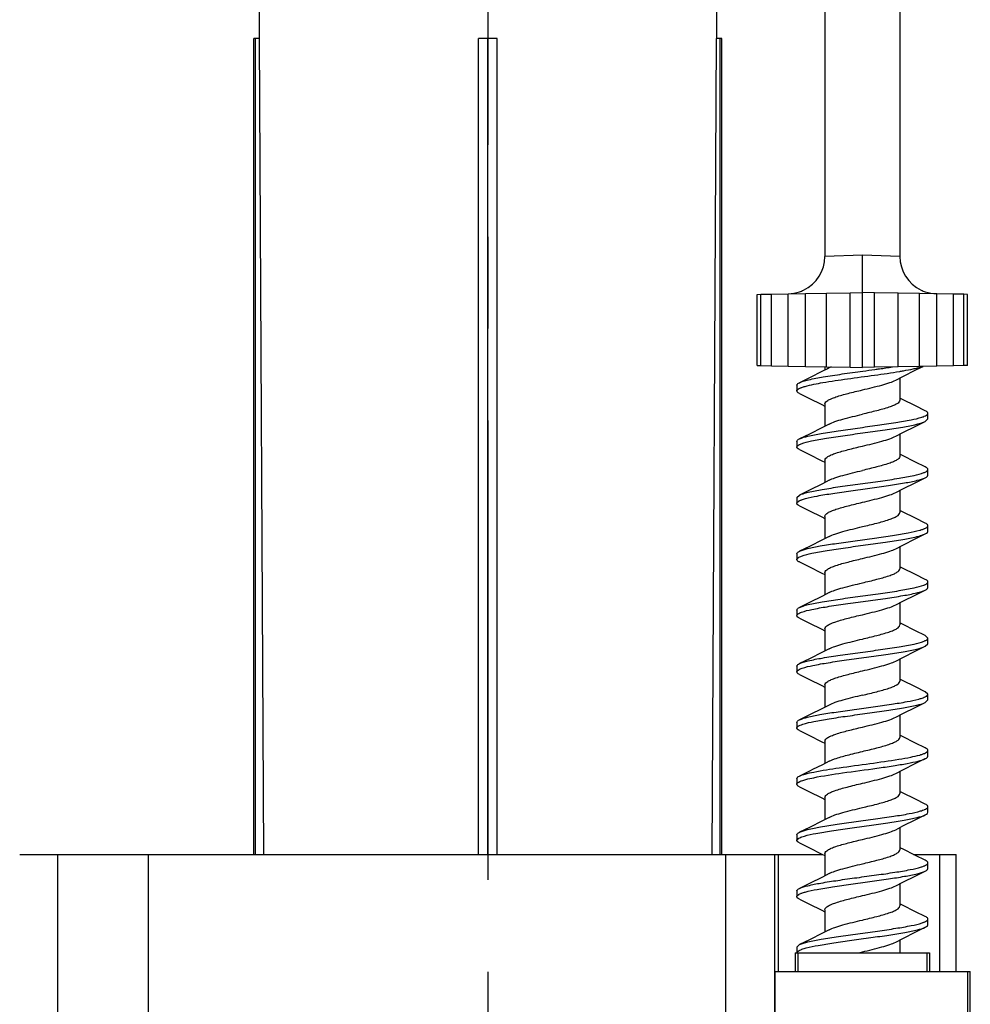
# Model space of a CAD drawing. Header units: millimetres. Extents: x 146 to 697, y 409 to 764.
# Tile 36 of 162: x 425 to 476, y 642 to 695. Entities that reach past the tile are written whole.
import ezdxf

# ---------------------------------------------------------------- set-up
doc = ezdxf.new("R2010")
doc.units = ezdxf.units.MM
doc.header["$LTSCALE"] = 65.395
doc.header["$PDMODE"] = 3
doc.header["$PDSIZE"] = 2.5
doc.linetypes.add('CENTER', pattern=[0.6, 0.375, -0.075, 0.075, -0.075])
doc.layers.get('0').update_dxf_attribs({"linetype": 'CONTINUOUS'})
doc.layers.get('Defpoints').update_dxf_attribs({"linetype": 'CONTINUOUS'})
for name, color, linetype in [('9_820_353_links_2_BL46', 7, 'CONTINUOUS'), ('SP223_010_00_links_2_BL20', 7, 'CONTINUOUS'), ('SP223_012_00_links_2_BL19', 7, 'CONTINUOUS'), ('SP223_013_00_links_2_BL16', 7, 'CONTINUOUS')]:
    doc.layers.add(name, color=color, linetype=linetype)
doc.layers.add('BEM', color=7, linetype='CONTINUOUS', lineweight=35)
doc.styles.get("Standard").update_dxf_attribs({"font": 'txt', "width": 0.8})
doc.styles.add('TECE Standard', font='arial.ttf', dxfattribs={"width": 0.9})
doc.dimstyles.get("Standard").update_dxf_attribs({"dimtxt": 3.5, "dimasz": 3.5, "dimexe": 1, "dimexo": 0, "dimtad": 1, "dimtxsty": 'Standard', "dimcen": 0.09, "dimadec": 0, "dimazin": 0, "dimtol": 1, "dimtp": 0.01, "dimtm": 0.01, "dimtfac": 1, "dimtofl": 0, "dimtmove": 0, "dimatfit": 3, "dimfxl": 0, "dimtolj": 1, "dimarcsym": 0})

# ---------------------------------------------------------------- blocks, each defined once
blk = doc.blocks.new('TC-9820353_SL')
at = {"layer": '9_820_353_links_2_BL46', "color": 7, "linetype": 'CENTER'}
blk.add_line((0, 32.077), (0, -192), dxfattribs=at)
at = {"layer": 'SP223_010_00_links_2_BL20', "color": 7, "linetype": 'Continuous'}
for p, q in [((-12.233, -21), (-12.207, -26)), ((12.233, -21), (12.207, -26)), ((-12.489, -69.564), (-12.489, -26)), ((-12.404, -26), (-12.489, -26)), ((-12.197, -26), (-12.404, -26)), ((-12.404, -69.564), (-12.404, -26)), ((-11.969, -69.564), (-12.197, -26)), ((-0.5, -69.564), (-0.5, -26)), ((0, -26), (-0.5, -26)), ((0.5, -26), (0, -26)), ((0, -69.564), (0, -26)), ((0.5, -69.564), (0.5, -26)), ((12.197, -26), (11.969, -69.564)), ((12.404, -26), (12.197, -26)), ((12.489, -26), (12.404, -26)), ((12.404, -69.564), (12.404, -26)), ((12.489, -69.564), (12.489, -26))]:
    blk.add_line(p, q, dxfattribs=at)
at = {"layer": 'SP223_012_00_links_2_BL19', "color": 7, "linetype": 'Continuous'}
for p, q in [((-25, -69.564), (-23.5, -69.564)), ((-23.5, -69.564), (-22.989, -69.564)), ((-22.989, -69.564), (-18.138, -69.564)), ((-18.138, -69.564), (12.694, -69.564)), ((12.694, -69.564), (15.311, -69.564)), ((15.311, -69.564), (15.503, -69.564)), ((15.503, -69.564), (17.879, -69.564)), ((22.721, -69.564), (24.12, -69.564)), ((24.12, -69.564), (25, -69.564)), ((25, -75.814), (25, -69.564)), ((16.41, -74.814), (16.55, -74.814)), ((16.41, -74.814), (16.41, -75.814)), ((16.55, -74.814), (23.45, -74.814)), ((23.45, -74.814), (23.59, -74.814)), ((23.59, -74.814), (23.59, -75.814)), ((15.339, -75.814), (25.629, -75.814)), ((15.339, -79.314), (15.339, -75.814)), ((25.629, -75.814), (25.763, -75.814)), ((25.763, -79.314), (25.763, -75.814))]:
    blk.add_line(p, q, dxfattribs=at)
at = {"layer": 'SP223_012_00_links_2_BL19', "color": 9, "linetype": 'Continuous'}
for p, q in [((-22.989, -69.564), (-22.989, -121.564)), ((-18.138, -69.564), (-18.138, -121.564)), ((12.694, -69.564), (12.694, -121.564)), ((15.311, -69.564), (15.311, -121.564)), ((15.503, -69.564), (15.503, -75.814)), ((24.12, -69.564), (24.12, -75.814)), ((16.55, -74.814), (16.55, -75.814)), ((23.45, -74.814), (23.45, -75.814)), ((25.629, -79.314), (25.629, -75.814))]:
    blk.add_line(p, q, dxfattribs=at)
at = {"layer": 'SP223_013_00_links_2_BL16', "color": 7, "linetype": 'Continuous'}
for p, q in [((22, -3.529), (22, -37.634)), ((18, -5.715), (18, -37.634)), ((20, -39.564), (20, -37.564)), ((14.39, -39.662), (14.581, -39.659)), ((14.39, -43.466), (14.39, -39.662)), ((14.581, -39.659), (15.142, -39.649)), ((14.581, -43.47), (14.581, -39.659)), ((15.142, -39.649), (16.033, -39.634)), ((15.142, -43.479), (15.142, -39.649)), ((16.033, -39.634), (16.956, -39.617)), ((16.033, -43.495), (16.033, -39.634)), ((16.956, -39.617), (18.087, -39.598)), ((16.956, -43.511), (16.956, -39.617)), ((18.087, -39.598), (19.347, -39.576)), ((18.087, -43.531), (18.087, -39.598)), ((19.347, -39.576), (20, -39.564)), ((19.347, -43.553), (19.347, -39.576)), ((20.653, -39.576), (20, -39.564)), ((20, -43.564), (20, -39.564)), ((21.913, -39.598), (20.653, -39.576)), ((20.653, -43.553), (20.653, -39.576)), ((23.044, -39.617), (21.913, -39.598)), ((21.913, -43.531), (21.913, -39.598)), ((23.967, -39.634), (23.044, -39.617)), ((23.044, -43.511), (23.044, -39.617)), ((24.858, -39.649), (23.967, -39.634)), ((23.967, -43.495), (23.967, -39.634)), ((25.419, -39.659), (24.858, -39.649)), ((24.858, -43.479), (24.858, -39.649)), ((25.61, -39.662), (25.419, -39.659)), ((25.419, -43.47), (25.419, -39.659)), ((25.61, -43.466), (25.61, -39.662)), ((14.39, -43.466), (14.581, -43.47)), ((14.581, -43.47), (15.142, -43.479)), ((15.142, -43.479), (16.033, -43.495)), ((16.033, -43.495), (16.956, -43.511)), ((16.956, -43.511), (18.087, -43.531)), ((18, -43.529), (18, -43.702)), ((18.087, -43.531), (19.347, -43.553)), ((18.22, -43.588), (18.138, -43.631)), ((18.332, -43.535), (18.22, -43.588)), ((19.347, -43.553), (20, -43.564)), ((20.653, -43.553), (20, -43.564)), ((21.913, -43.531), (20.653, -43.553)), ((23.044, -43.511), (21.913, -43.531)), ((22.851, -43.699), (23.081, -43.587)), ((23.967, -43.495), (23.044, -43.511)), ((23.081, -43.587), (23.242, -43.508)), ((24.858, -43.479), (23.967, -43.495)), ((25.419, -43.47), (24.858, -43.479)), ((25.61, -43.466), (25.419, -43.47)), ((22, -44.127), (22, -45.314)), ((16.5, -44.514), (16.5, -44.815)), ((22.137, -45.272), (22, -45.202)), ((17.842, -45.545), (18, -45.627)), ((18, -45.514), (18, -46.702)), ((23.5, -46.315), (23.5, -46.014)), ((23.36, -46.45), (23.5, -46.315)), ((22, -47.127), (22, -48.314)), ((16.5, -47.514), (16.5, -47.815)), ((22.137, -48.272), (22, -48.202)), ((17.842, -48.545), (18, -48.627)), ((18, -48.514), (18, -49.702)), ((23.5, -49.315), (23.5, -49.014)), ((16.5, -50.514), (16.64, -50.378)), ((22, -50.127), (22, -51.314)), ((16.5, -50.514), (16.5, -50.815)), ((22.137, -51.272), (22, -51.202)), ((17.842, -51.545), (18, -51.627)), ((18, -51.514), (18, -52.702)), ((23.5, -52.315), (23.5, -52.014)), ((16.5, -53.514), (16.5, -53.815)), ((22, -53.127), (22, -54.314)), ((17.842, -54.545), (18, -54.627)), ((18, -54.514), (18, -55.702)), ((22.137, -54.272), (22, -54.202)), ((23.5, -55.315), (23.5, -55.014)), ((22, -56.127), (22, -57.314)), ((16.5, -56.514), (16.5, -56.815)), ((22.137, -57.272), (22, -57.202)), ((17.842, -57.545), (18, -57.627)), ((18, -57.514), (18, -58.702)), ((23.5, -58.014), (23.36, -57.878)), ((23.36, -58.45), (23.5, -58.315)), ((23.5, -58.315), (23.5, -58.014)), ((22, -59.127), (22, -60.314)), ((16.5, -59.514), (16.5, -59.815)), ((22.137, -60.272), (22, -60.202)), ((17.842, -60.545), (18, -60.627)), ((18, -60.514), (18, -61.702)), ((23.5, -61.014), (23.36, -60.878)), ((23.36, -61.45), (23.5, -61.315)), ((23.5, -61.315), (23.5, -61.014)), ((16.5, -62.514), (16.5, -62.815)), ((22, -62.127), (22, -63.314)), ((17.842, -63.545), (18, -63.627)), ((18, -63.514), (18, -64.702)), ((22.137, -63.272), (22, -63.202)), ((23.5, -64.315), (23.5, -64.014)), ((18.22, -64.588), (18.514, -64.464)), ((17.17, -65.119), (16.64, -65.378)), ((17.215, -65.097), (17.17, -65.119)), ((17.335, -65.036), (17.215, -65.097)), ((22, -65.127), (22, -66.314)), ((16.5, -65.514), (16.5, -65.815)), ((22.137, -66.272), (22, -66.202)), ((17.842, -66.545), (18, -66.627)), ((18, -66.514), (18, -67.702)), ((23.5, -67.315), (23.5, -67.014)), ((22, -68.127), (22, -69.314)), ((16.5, -68.514), (16.5, -68.815)), ((22.137, -69.272), (22, -69.202)), ((17.842, -69.545), (18, -69.627)), ((18, -69.514), (18, -70.702)), ((23.5, -70.315), (23.5, -70.014)), ((22, -71.127), (22, -72.314)), ((16.5, -71.514), (16.5, -71.815)), ((18, -72.514), (18, -73.702)), ((22.137, -72.272), (22, -72.202)), ((17.842, -72.545), (18, -72.627)), ((23.5, -73.315), (23.5, -73.014)), ((16.5, -74.514), (16.64, -74.378)), ((16.5, -74.514), (16.5, -74.815)), ((22, -74.127), (22, -74.814)), ((19.791, -74.814), (20, -74.764))]:
    blk.add_line(p, q, dxfattribs=at)
at = {"layer": 'SP223_013_00_links_2_BL16', "color": 9, "linetype": 'Continuous'}
for p, q in [((20, -37.564), (18, -37.634)), ((22, -37.634), (20, -37.564))]:
    blk.add_line(p, q, dxfattribs=at)
at = {"layer": 'SP223_013_00_links_2_BL16', "color": 7, "linetype": 'Continuous'}
for points in [[(18.138, -43.631), (17.863, -43.772), (17.17, -44.119), (16.64, -44.378)], [(21.78, -44.241), (22.158, -44.045), (22.851, -43.699)], [(16.64, -44.95), (17.149, -45.199), (17.842, -45.545)], [(23.36, -45.878), (22.83, -45.619), (22.137, -45.272)], [(18.22, -46.588), (17.863, -46.772), (17.17, -47.119), (16.64, -47.378)], [(21.78, -47.241), (22.158, -47.045), (22.851, -46.699), (23.36, -46.45)], [(16.64, -47.95), (17.149, -48.199), (17.842, -48.545)], [(23.36, -48.878), (22.83, -48.619), (22.137, -48.272)], [(18.22, -49.588), (17.863, -49.772), (17.17, -50.119), (16.64, -50.378)], [(21.78, -50.241), (22.158, -50.045), (22.851, -49.699), (23.36, -49.45)], [(16.64, -50.95), (17.149, -51.199), (17.842, -51.545)], [(23.36, -51.878), (22.83, -51.619), (22.137, -51.272)], [(21.78, -53.241), (22.158, -53.045), (22.851, -52.699), (23.36, -52.45)], [(18.22, -52.588), (17.863, -52.772), (17.17, -53.119), (16.64, -53.378)], [(16.64, -53.95), (17.149, -54.199), (17.842, -54.545)], [(23.36, -54.878), (22.83, -54.619), (22.137, -54.272)], [(18.22, -55.588), (17.863, -55.772), (17.17, -56.119), (16.64, -56.378)], [(21.78, -56.241), (22.158, -56.045), (22.851, -55.699), (23.36, -55.45)], [(16.64, -56.95), (17.149, -57.199), (17.842, -57.545)], [(23.36, -57.878), (22.83, -57.619), (22.137, -57.272)], [(18.22, -58.588), (17.863, -58.772), (17.17, -59.119), (16.64, -59.378)], [(21.78, -59.241), (22.158, -59.045), (22.851, -58.699), (23.36, -58.45)], [(16.64, -59.95), (17.149, -60.199), (17.842, -60.545)], [(23.36, -60.878), (22.83, -60.619), (22.137, -60.272)], [(21.78, -62.241), (22.158, -62.045), (22.851, -61.699), (23.36, -61.45)], [(18.22, -61.588), (17.863, -61.772), (17.17, -62.119), (16.64, -62.378)], [(16.64, -62.95), (17.149, -63.199), (17.842, -63.545)], [(23.36, -63.878), (22.83, -63.619), (22.137, -63.272)], [(18.22, -64.588), (17.863, -64.772), (17.335, -65.036)], [(21.78, -65.241), (22.158, -65.045), (22.851, -64.699), (23.36, -64.45)], [(16.64, -65.95), (17.149, -66.199), (17.842, -66.545)], [(23.36, -66.878), (22.83, -66.619), (22.137, -66.272)], [(18.22, -67.588), (17.863, -67.772), (17.17, -68.119), (16.64, -68.378)], [(21.78, -68.241), (22.158, -68.045), (22.851, -67.699), (23.36, -67.45)], [(16.64, -68.95), (17.149, -69.199), (17.842, -69.545)], [(23.36, -69.878), (22.83, -69.619), (22.137, -69.272)], [(18.22, -70.588), (17.863, -70.772), (17.17, -71.119), (16.64, -71.378)], [(21.78, -71.241), (22.158, -71.045), (22.851, -70.699), (23.36, -70.45)], [(16.64, -71.95), (17.149, -72.199), (17.842, -72.545)], [(23.36, -72.878), (22.83, -72.619), (22.137, -72.272)], [(18.22, -73.588), (17.863, -73.772), (17.17, -74.119), (16.64, -74.378)], [(21.78, -74.241), (22.158, -74.045), (22.851, -73.699), (23.36, -73.45)]]:
    blk.add_lwpolyline(points, dxfattribs=at)
for centre, radius, start, end in [((16, -37.634), 2, 295.5286, 0), ((24, -37.634), 2, 180, 244.4714), ((16, -37.634), 2, 271, 288.8003), ((16, -37.634), 2, 288.8003, 295.5286), ((24, -37.634), 2, 244.4714, 251.1997), ((24, -37.634), 2, 251.1997, 269), ((-14.453, 209.752), 255.846, 277.74529, 277.89046), ((22.569, -44.339), 1.977, 288.0697, 290.3322), ((22.824, -48.013), 1.257, 291.6473, 292.9537), ((22.854, -54.087), 1.176, 291.6767, 293.9225), ((22.575, -71.356), 1.959, 288.2587, 290.2705)]:
    blk.add_arc(centre, radius, start, end, dxfattribs=at)
for points, knots in [([(20.669, -43.672), (20.75, -43.661), (21.062, -43.617), (21.374, -43.572), (21.605, -43.536)], [0, 0, 0, 0, 0.258698, 1, 1, 1, 1]), ([(22.715, -43.641), (22.749, -43.634), (22.871, -43.606), (22.993, -43.576), (23.08, -43.551)], [0, 0, 0, 0, 0.274707, 1, 1, 1, 1]), ([(23.08, -43.551), (23.093, -43.547), (23.138, -43.534), (23.184, -43.52), (23.217, -43.508)], [0, 0, 0, 0, 0.266138, 1, 1, 1, 1]), ([(16.64, -44.378), (16.705, -44.346), (16.867, -44.29), (17.289, -44.179), (17.981, -44.053), (18.949, -43.907), (19.656, -43.811), (20.027, -43.76)], [0, 0, 0, 0, 0.06269, 0.148139, 0.380024, 0.673849, 1, 1, 1, 1]), ([(16.937, -44.574), (17.248, -44.486), (18.005, -44.348), (19.247, -44.165), (20.619, -43.982), (21.549, -43.849), (21.995, -43.775)], [0, 0, 0, 0, 0.189743, 0.449397, 0.735612, 1, 1, 1, 1]), ([(21.995, -43.775), (22.06, -43.764), (22.301, -43.723), (22.542, -43.678), (22.715, -43.641)], [0, 0, 0, 0, 0.272992, 1, 1, 1, 1]), ([(16.5, -44.514), (16.5, -44.502), (16.51, -44.467), (16.562, -44.42), (16.611, -44.393), (16.64, -44.378)], [0, 0, 0, 0, 0.172489, 0.511068, 1, 1, 1, 1]), ([(16.59, -44.707), (16.598, -44.701), (16.638, -44.679), (16.679, -44.661), (16.712, -44.648)], [0, 0, 0, 0, 0.218603, 1, 1, 1, 1]), ([(16.712, -44.648), (16.728, -44.641), (16.802, -44.614), (16.878, -44.59), (16.937, -44.574)], [0, 0, 0, 0, 0.221271, 1, 1, 1, 1]), ([(20, -44.764), (20.349, -44.681), (20.842, -44.565), (21.435, -44.388), (21.679, -44.293), (21.78, -44.241)], [0, 0, 0, 0, 0.578689, 0.817059, 1, 1, 1, 1]), ([(16.5, -44.815), (16.5, -44.806), (16.512, -44.757), (16.556, -44.727), (16.59, -44.707)], [0, 0, 0, 0, 0.191453, 1, 1, 1, 1]), ([(16.64, -44.95), (16.619, -44.94), (16.564, -44.911), (16.5, -44.858), (16.5, -44.815)], [0, 0, 0, 0, 0.351591, 1, 1, 1, 1]), ([(18, -45.514), (18, -45.434), (18.146, -45.32), (18.351, -45.223), (18.716, -45.089), (19.269, -44.939), (19.744, -44.825), (20, -44.764)], [0, 0, 0, 0, 0.110888, 0.206047, 0.328093, 0.638157, 1, 1, 1, 1]), ([(22, -45.314), (22, -45.395), (21.854, -45.508), (21.649, -45.605), (21.284, -45.739), (20.731, -45.889), (20.256, -46.003), (20, -46.064)], [0, 0, 0, 0, 0.110896, 0.206047, 0.328112, 0.638152, 1, 1, 1, 1]), ([(16.64, -47.378), (16.781, -47.31), (17.171, -47.207), (17.864, -47.071), (18.752, -46.935), (19.753, -46.797), (20.777, -46.658), (21.73, -46.521), (22.526, -46.385), (22.992, -46.281), (23.182, -46.219)], [0, 0, 0, 0, 0.070614, 0.17999, 0.319121, 0.47573, 0.635788, 0.784972, 0.90997, 1, 1, 1, 1]), ([(18.22, -46.588), (18.321, -46.536), (18.565, -46.441), (19.158, -46.263), (19.651, -46.147), (20, -46.064)], [0, 0, 0, 0, 0.18293, 0.421346, 1, 1, 1, 1]), ([(23.256, -46.193), (23.273, -46.187), (23.331, -46.164), (23.389, -46.137), (23.425, -46.112)], [0, 0, 0, 0, 0.293263, 1, 1, 1, 1]), ([(23.5, -46.014), (23.5, -46.002), (23.49, -45.967), (23.438, -45.92), (23.389, -45.893), (23.36, -45.878)], [0, 0, 0, 0, 0.172483, 0.510858, 1, 1, 1, 1]), ([(23.425, -46.112), (23.437, -46.105), (23.47, -46.081), (23.5, -46.042), (23.5, -46.014)], [0, 0, 0, 0, 0.324434, 1, 1, 1, 1]), ([(16.737, -47.638), (16.913, -47.572), (17.363, -47.466), (18.144, -47.327), (19.102, -47.187), (20.146, -47.045), (21.175, -46.904), (22.093, -46.763), (22.746, -46.642), (23.145, -46.535), (23.298, -46.481), (23.36, -46.45)], [0, 0, 0, 0, 0.083669, 0.205085, 0.353389, 0.514731, 0.673952, 0.816104, 0.927995, 0.969381, 1, 1, 1, 1]), ([(20, -47.764), (20.349, -47.681), (20.842, -47.565), (21.435, -47.388), (21.679, -47.293), (21.78, -47.241)], [0, 0, 0, 0, 0.578656, 0.817072, 1, 1, 1, 1]), ([(16.5, -47.514), (16.5, -47.502), (16.51, -47.467), (16.562, -47.42), (16.611, -47.393), (16.64, -47.378)], [0, 0, 0, 0, 0.17255, 0.510804, 1, 1, 1, 1]), ([(16.5, -47.815), (16.5, -47.779), (16.584, -47.695), (16.675, -47.661), (16.737, -47.638)], [0, 0, 0, 0, 0.350074, 1, 1, 1, 1]), ([(16.64, -47.95), (16.619, -47.94), (16.564, -47.911), (16.5, -47.858), (16.5, -47.815)], [0, 0, 0, 0, 0.351877, 1, 1, 1, 1]), ([(18, -48.514), (18, -48.434), (18.146, -48.32), (18.351, -48.223), (18.716, -48.089), (19.269, -47.939), (19.744, -47.825), (20, -47.764)], [0, 0, 0, 0, 0.110888, 0.206047, 0.328093, 0.638157, 1, 1, 1, 1]), ([(22, -48.314), (22, -48.395), (21.854, -48.508), (21.649, -48.605), (21.284, -48.739), (20.731, -48.889), (20.256, -49.003), (20, -49.064)], [0, 0, 0, 0, 0.11091, 0.206071, 0.328106, 0.638154, 1, 1, 1, 1]), ([(23.5, -49.014), (23.5, -49.002), (23.49, -48.967), (23.438, -48.92), (23.389, -48.893), (23.36, -48.878)], [0, 0, 0, 0, 0.172629, 0.511015, 1, 1, 1, 1]), ([(16.64, -50.378), (16.703, -50.348), (16.857, -50.293), (17.261, -50.185), (17.921, -50.063), (18.849, -49.921), (19.888, -49.779), (20.937, -49.636), (21.897, -49.495), (22.672, -49.355), (23.117, -49.249), (23.287, -49.181)], [0, 0, 0, 0, 0.030782, 0.072456, 0.185232, 0.328425, 0.488552, 0.650337, 0.798318, 0.91851, 1, 1, 1, 1]), ([(18.22, -49.588), (18.321, -49.536), (18.565, -49.441), (19.158, -49.263), (19.651, -49.147), (20, -49.064)], [0, 0, 0, 0, 0.18293, 0.421346, 1, 1, 1, 1]), ([(23.314, -49.17), (23.363, -49.149), (23.438, -49.117), (23.5, -49.044), (23.5, -49.014)], [0, 0, 0, 0, 0.636541, 1, 1, 1, 1]), ([(23.36, -49.45), (23.381, -49.44), (23.436, -49.411), (23.5, -49.358), (23.5, -49.315)], [0, 0, 0, 0, 0.351723, 1, 1, 1, 1]), ([(16.954, -50.569), (17.161, -50.512), (17.647, -50.412), (18.458, -50.279), (19.4, -50.146), (20.392, -50.012), (21.351, -49.878), (22.197, -49.747), (22.855, -49.615), (23.225, -49.516), (23.36, -49.45)], [0, 0, 0, 0, 0.098734, 0.228513, 0.378761, 0.537016, 0.690032, 0.825087, 0.931108, 1, 1, 1, 1]), ([(20, -50.764), (20.349, -50.681), (20.842, -50.565), (21.435, -50.388), (21.679, -50.293), (21.78, -50.241)], [0, 0, 0, 0, 0.578656, 0.817072, 1, 1, 1, 1]), ([(16.5, -50.815), (16.5, -50.805), (16.513, -50.753), (16.563, -50.722), (16.6, -50.701)], [0, 0, 0, 0, 0.18754, 1, 1, 1, 1]), ([(16.64, -50.95), (16.619, -50.94), (16.564, -50.911), (16.5, -50.858), (16.5, -50.815)], [0, 0, 0, 0, 0.351557, 1, 1, 1, 1]), ([(16.6, -50.701), (16.607, -50.696), (16.644, -50.677), (16.681, -50.66), (16.711, -50.648)], [0, 0, 0, 0, 0.222362, 1, 1, 1, 1]), ([(16.711, -50.648), (16.728, -50.641), (16.808, -50.611), (16.89, -50.587), (16.954, -50.569)], [0, 0, 0, 0, 0.219424, 1, 1, 1, 1]), ([(18, -51.514), (18, -51.434), (18.146, -51.32), (18.351, -51.223), (18.716, -51.089), (19.269, -50.939), (19.744, -50.825), (20, -50.764)], [0, 0, 0, 0, 0.110888, 0.206047, 0.328093, 0.638157, 1, 1, 1, 1]), ([(20, -52.064), (20.256, -52.003), (20.731, -51.889), (21.284, -51.739), (21.649, -51.605), (21.854, -51.508), (22, -51.395), (22, -51.314)], [0, 0, 0, 0, 0.361843, 0.671907, 0.793953, 0.889112, 1, 1, 1, 1]), ([(23.5, -52.014), (23.5, -52.002), (23.49, -51.967), (23.438, -51.92), (23.389, -51.893), (23.36, -51.878)], [0, 0, 0, 0, 0.172521, 0.511143, 1, 1, 1, 1]), ([(23.414, -52.12), (23.427, -52.111), (23.465, -52.086), (23.5, -52.045), (23.5, -52.014)], [0, 0, 0, 0, 0.330104, 1, 1, 1, 1]), ([(16.64, -53.378), (16.776, -53.312), (17.148, -53.212), (17.811, -53.08), (18.663, -52.949), (19.627, -52.814), (20.624, -52.679), (21.568, -52.545), (22.377, -52.412), (22.861, -52.312), (23.066, -52.254)], [0, 0, 0, 0, 0.069123, 0.17557, 0.311165, 0.464655, 0.62314, 0.773268, 0.902413, 1, 1, 1, 1]), ([(16.753, -53.632), (16.932, -53.567), (17.387, -53.461), (18.171, -53.323), (19.128, -53.183), (20.167, -53.042), (21.191, -52.902), (22.102, -52.762), (22.75, -52.641), (23.146, -52.535), (23.298, -52.48), (23.36, -52.45)], [0, 0, 0, 0, 0.085051, 0.207252, 0.35575, 0.51681, 0.675463, 0.816946, 0.928285, 0.96949, 1, 1, 1, 1]), ([(18.22, -52.588), (18.321, -52.536), (18.565, -52.441), (19.158, -52.263), (19.651, -52.147), (20, -52.064)], [0, 0, 0, 0, 0.182926, 0.421348, 1, 1, 1, 1]), ([(23.066, -52.254), (23.086, -52.248), (23.161, -52.226), (23.236, -52.202), (23.288, -52.181)], [0, 0, 0, 0, 0.278534, 1, 1, 1, 1]), ([(23.288, -52.181), (23.3, -52.176), (23.344, -52.158), (23.386, -52.137), (23.414, -52.12)], [0, 0, 0, 0, 0.283305, 1, 1, 1, 1]), ([(23.36, -52.45), (23.381, -52.44), (23.436, -52.411), (23.5, -52.358), (23.5, -52.315)], [0, 0, 0, 0, 0.351723, 1, 1, 1, 1]), ([(16.5, -53.514), (16.5, -53.502), (16.51, -53.467), (16.562, -53.42), (16.611, -53.393), (16.64, -53.378)], [0, 0, 0, 0, 0.172484, 0.510932, 1, 1, 1, 1]), ([(20, -53.764), (20.349, -53.681), (20.842, -53.565), (21.435, -53.388), (21.679, -53.293), (21.78, -53.241)], [0, 0, 0, 0, 0.578656, 0.817072, 1, 1, 1, 1]), ([(16.5, -53.815), (16.5, -53.778), (16.592, -53.69), (16.688, -53.656), (16.753, -53.632)], [0, 0, 0, 0, 0.346496, 1, 1, 1, 1]), ([(16.64, -53.95), (16.619, -53.94), (16.564, -53.911), (16.5, -53.858), (16.5, -53.815)], [0, 0, 0, 0, 0.351784, 1, 1, 1, 1]), ([(18, -54.514), (18, -54.434), (18.146, -54.32), (18.351, -54.223), (18.716, -54.089), (19.269, -53.939), (19.744, -53.825), (20, -53.764)], [0, 0, 0, 0, 0.110886, 0.206047, 0.328095, 0.638157, 1, 1, 1, 1]), ([(20, -55.064), (20.256, -55.003), (20.731, -54.889), (21.284, -54.739), (21.649, -54.605), (21.854, -54.508), (22, -54.395), (22, -54.314)], [0, 0, 0, 0, 0.361843, 0.671907, 0.793953, 0.889112, 1, 1, 1, 1]), ([(16.64, -56.378), (16.703, -56.348), (16.857, -56.292), (17.261, -56.185), (17.922, -56.062), (18.85, -55.921), (19.89, -55.779), (20.94, -55.636), (21.9, -55.495), (22.674, -55.355), (23.118, -55.248), (23.289, -55.18)], [0, 0, 0, 0, 0.030786, 0.072488, 0.185313, 0.328577, 0.488765, 0.650575, 0.79854, 0.918645, 1, 1, 1, 1]), ([(18.22, -55.588), (18.321, -55.536), (18.565, -55.441), (19.158, -55.263), (19.651, -55.147), (20, -55.064)], [0, 0, 0, 0, 0.18293, 0.421346, 1, 1, 1, 1]), ([(23.331, -55.163), (23.376, -55.143), (23.445, -55.111), (23.5, -55.042), (23.5, -55.014)], [0, 0, 0, 0, 0.631003, 1, 1, 1, 1]), ([(23.5, -55.014), (23.5, -55.002), (23.49, -54.967), (23.438, -54.92), (23.389, -54.893), (23.36, -54.878)], [0, 0, 0, 0, 0.172609, 0.510977, 1, 1, 1, 1]), ([(16.752, -56.633), (16.93, -56.567), (17.384, -56.462), (18.168, -56.323), (19.125, -56.184), (20.165, -56.043), (21.189, -55.902), (22.101, -55.762), (22.75, -55.641), (23.146, -55.535), (23.298, -55.48), (23.36, -55.45)], [0, 0, 0, 0, 0.084902, 0.207026, 0.355498, 0.516594, 0.675305, 0.816862, 0.928261, 0.969478, 1, 1, 1, 1]), ([(23.36, -55.45), (23.381, -55.44), (23.436, -55.411), (23.5, -55.358), (23.5, -55.315)], [0, 0, 0, 0, 0.351565, 1, 1, 1, 1]), ([(20, -56.764), (20.349, -56.681), (20.842, -56.565), (21.435, -56.388), (21.679, -56.293), (21.78, -56.241)], [0, 0, 0, 0, 0.578656, 0.817072, 1, 1, 1, 1]), ([(16.5, -56.514), (16.5, -56.502), (16.51, -56.467), (16.562, -56.42), (16.611, -56.393), (16.64, -56.378)], [0, 0, 0, 0, 0.172501, 0.510961, 1, 1, 1, 1]), ([(16.5, -56.815), (16.5, -56.778), (16.591, -56.691), (16.686, -56.657), (16.752, -56.633)], [0, 0, 0, 0, 0.346881, 1, 1, 1, 1]), ([(18, -57.514), (18, -57.434), (18.146, -57.32), (18.351, -57.223), (18.716, -57.089), (19.269, -56.939), (19.744, -56.825), (20, -56.764)], [0, 0, 0, 0, 0.110888, 0.206047, 0.328093, 0.638157, 1, 1, 1, 1]), ([(16.64, -56.95), (16.619, -56.94), (16.564, -56.911), (16.5, -56.858), (16.5, -56.815)], [0, 0, 0, 0, 0.351818, 1, 1, 1, 1]), ([(20, -58.064), (20.255, -58.003), (20.731, -57.889), (21.284, -57.739), (21.649, -57.605), (21.854, -57.508), (22, -57.395), (22, -57.314)], [0, 0, 0, 0, 0.361826, 0.671888, 0.793931, 0.88909, 1, 1, 1, 1]), ([(16.64, -59.378), (16.703, -59.348), (16.858, -59.292), (17.262, -59.185), (17.923, -59.062), (18.852, -58.921), (19.892, -58.778), (20.943, -58.635), (21.903, -58.495), (22.677, -58.354), (23.121, -58.248), (23.291, -58.18)], [0, 0, 0, 0, 0.030797, 0.072526, 0.185418, 0.328762, 0.489021, 0.650865, 0.798805, 0.918814, 1, 1, 1, 1]), ([(18.22, -58.588), (18.321, -58.536), (18.565, -58.441), (19.158, -58.263), (19.651, -58.147), (20, -58.064)], [0, 0, 0, 0, 0.18293, 0.421346, 1, 1, 1, 1]), ([(23.359, -58.15), (23.38, -58.14), (23.436, -58.11), (23.5, -58.057), (23.5, -58.014)], [0, 0, 0, 0, 0.351916, 1, 1, 1, 1]), ([(16.787, -59.62), (16.972, -59.556), (17.433, -59.452), (18.224, -59.315), (19.179, -59.176), (20.21, -59.037), (21.221, -58.897), (22.121, -58.76), (22.822, -58.623), (23.217, -58.52), (23.36, -58.45)], [0, 0, 0, 0, 0.087753, 0.211487, 0.360361, 0.520893, 0.678438, 0.818649, 0.928927, 1, 1, 1, 1]), ([(16.5, -59.514), (16.5, -59.502), (16.51, -59.467), (16.562, -59.42), (16.611, -59.393), (16.64, -59.378)], [0, 0, 0, 0, 0.172514, 0.510875, 1, 1, 1, 1]), ([(20, -59.764), (20.349, -59.681), (20.842, -59.565), (21.435, -59.388), (21.679, -59.293), (21.78, -59.241)], [0, 0, 0, 0, 0.578656, 0.817072, 1, 1, 1, 1]), ([(16.5, -59.815), (16.5, -59.774), (16.607, -59.681), (16.713, -59.646), (16.787, -59.62)], [0, 0, 0, 0, 0.34, 1, 1, 1, 1]), ([(16.64, -59.95), (16.619, -59.94), (16.564, -59.911), (16.5, -59.858), (16.5, -59.815)], [0, 0, 0, 0, 0.351768, 1, 1, 1, 1]), ([(18, -60.514), (18, -60.434), (18.146, -60.32), (18.351, -60.223), (18.716, -60.089), (19.269, -59.939), (19.744, -59.825), (20, -59.764)], [0, 0, 0, 0, 0.110888, 0.206047, 0.328093, 0.638157, 1, 1, 1, 1]), ([(20, -61.064), (20.256, -61.003), (20.731, -60.889), (21.284, -60.739), (21.649, -60.605), (21.854, -60.508), (22, -60.395), (22, -60.314)], [0, 0, 0, 0, 0.361843, 0.671907, 0.793953, 0.889112, 1, 1, 1, 1]), ([(16.64, -62.378), (16.774, -62.313), (17.14, -62.214), (17.792, -62.084), (18.63, -61.953), (19.581, -61.82), (20.568, -61.687), (21.507, -61.554), (22.32, -61.423), (22.809, -61.324), (23.018, -61.267)], [0, 0, 0, 0, 0.068609, 0.174047, 0.308394, 0.460786, 0.618705, 0.769136, 0.899738, 1, 1, 1, 1]), ([(16.825, -62.607), (17.016, -62.546), (17.484, -62.442), (18.281, -62.306), (19.233, -62.169), (20.255, -62.031), (21.254, -61.892), (22.14, -61.757), (22.831, -61.621), (23.219, -61.519), (23.36, -61.45)], [0, 0, 0, 0, 0.090546, 0.215836, 0.36508, 0.525039, 0.681429, 0.820316, 0.929494, 1, 1, 1, 1]), ([(20, -61.064), (19.651, -61.147), (19.158, -61.263), (18.565, -61.441), (18.321, -61.536), (18.22, -61.588)], [0, 0, 0, 0, 0.578676, 0.817078, 1, 1, 1, 1]), ([(23.018, -61.267), (23.044, -61.26), (23.136, -61.234), (23.227, -61.205), (23.29, -61.18)], [0, 0, 0, 0, 0.282937, 1, 1, 1, 1]), ([(23.29, -61.18), (23.299, -61.176), (23.33, -61.163), (23.361, -61.149), (23.383, -61.137)], [0, 0, 0, 0, 0.272179, 1, 1, 1, 1]), ([(23.383, -61.137), (23.401, -61.128), (23.449, -61.1), (23.5, -61.052), (23.5, -61.014)], [0, 0, 0, 0, 0.343521, 1, 1, 1, 1]), ([(16.5, -62.514), (16.5, -62.502), (16.51, -62.467), (16.562, -62.42), (16.611, -62.393), (16.64, -62.378)], [0, 0, 0, 0, 0.172538, 0.510825, 1, 1, 1, 1]), ([(20, -62.764), (20.349, -62.681), (20.842, -62.565), (21.435, -62.388), (21.679, -62.293), (21.78, -62.241)], [0, 0, 0, 0, 0.578656, 0.817072, 1, 1, 1, 1]), ([(16.5, -62.815), (16.5, -62.806), (16.509, -62.763), (16.547, -62.734), (16.576, -62.715)], [0, 0, 0, 0, 0.197346, 1, 1, 1, 1]), ([(16.64, -62.95), (16.619, -62.94), (16.564, -62.911), (16.5, -62.858), (16.5, -62.815)], [0, 0, 0, 0, 0.3517, 1, 1, 1, 1]), ([(16.576, -62.715), (16.586, -62.708), (16.639, -62.677), (16.695, -62.654), (16.74, -62.637)], [0, 0, 0, 0, 0.208792, 1, 1, 1, 1]), ([(18, -63.514), (18, -63.434), (18.146, -63.32), (18.351, -63.223), (18.716, -63.089), (19.269, -62.939), (19.744, -62.825), (20, -62.764)], [0, 0, 0, 0, 0.110888, 0.206047, 0.328093, 0.638157, 1, 1, 1, 1]), ([(20, -64.064), (20.256, -64.003), (20.731, -63.889), (21.284, -63.739), (21.649, -63.605), (21.854, -63.508), (22, -63.395), (22, -63.314)], [0, 0, 0, 0, 0.361843, 0.671907, 0.793953, 0.889112, 1, 1, 1, 1]), ([(18.514, -64.464), (18.734, -64.386), (19.229, -64.248), (19.728, -64.129), (20, -64.064)], [0, 0, 0, 0, 0.455903, 1, 1, 1, 1]), ([(23.287, -64.181), (23.299, -64.177), (23.339, -64.16), (23.379, -64.141), (23.406, -64.125)], [0, 0, 0, 0, 0.280271, 1, 1, 1, 1]), ([(23.5, -64.014), (23.5, -64.002), (23.49, -63.967), (23.438, -63.92), (23.389, -63.893), (23.36, -63.878)], [0, 0, 0, 0, 0.172559, 0.511147, 1, 1, 1, 1]), ([(23.406, -64.125), (23.42, -64.116), (23.46, -64.09), (23.5, -64.047), (23.5, -64.014)], [0, 0, 0, 0, 0.334154, 1, 1, 1, 1]), ([(17.399, -65.164), (17.85, -65.072), (18.851, -64.919), (20.37, -64.714), (21.645, -64.537), (22.533, -64.382), (22.904, -64.3), (23.064, -64.255)], [0, 0, 0, 0, 0.240669, 0.528759, 0.801537, 0.913179, 1, 1, 1, 1]), ([(17.399, -65.465), (17.91, -65.361), (19.038, -65.194), (20.457, -65.005), (21.61, -64.839), (22.347, -64.719), (22.919, -64.6), (23.241, -64.508), (23.36, -64.45)], [0, 0, 0, 0, 0.258572, 0.564693, 0.709647, 0.835754, 0.93456, 1, 1, 1, 1]), ([(23.064, -64.255), (23.085, -64.249), (23.16, -64.227), (23.235, -64.202), (23.287, -64.181)], [0, 0, 0, 0, 0.278491, 1, 1, 1, 1]), ([(23.36, -64.45), (23.381, -64.44), (23.436, -64.411), (23.5, -64.358), (23.5, -64.315)], [0, 0, 0, 0, 0.351749, 1, 1, 1, 1]), ([(16.64, -65.378), (16.737, -65.331), (16.99, -65.253), (17.246, -65.195), (17.399, -65.164)], [0, 0, 0, 0, 0.406856, 1, 1, 1, 1]), ([(16.5, -65.514), (16.5, -65.502), (16.51, -65.467), (16.562, -65.42), (16.611, -65.393), (16.64, -65.378)], [0, 0, 0, 0, 0.172644, 0.510963, 1, 1, 1, 1]), ([(16.577, -65.715), (16.587, -65.708), (16.634, -65.68), (16.685, -65.658), (16.726, -65.642)], [0, 0, 0, 0, 0.211429, 1, 1, 1, 1]), ([(16.726, -65.642), (16.736, -65.638), (16.782, -65.621), (16.829, -65.606), (16.865, -65.595)], [0, 0, 0, 0, 0.230625, 1, 1, 1, 1]), ([(16.865, -65.595), (16.903, -65.583), (17.079, -65.533), (17.258, -65.494), (17.399, -65.465)], [0, 0, 0, 0, 0.214463, 1, 1, 1, 1]), ([(20, -65.764), (20.349, -65.681), (20.842, -65.565), (21.435, -65.388), (21.679, -65.293), (21.78, -65.241)], [0, 0, 0, 0, 0.578656, 0.817072, 1, 1, 1, 1]), ([(16.5, -65.815), (16.5, -65.806), (16.509, -65.763), (16.548, -65.734), (16.577, -65.715)], [0, 0, 0, 0, 0.196943, 1, 1, 1, 1]), ([(16.64, -65.95), (16.619, -65.94), (16.564, -65.911), (16.5, -65.858), (16.5, -65.815)], [0, 0, 0, 0, 0.351653, 1, 1, 1, 1]), ([(18, -66.514), (18, -66.441), (18.125, -66.334), (18.307, -66.243), (18.44, -66.191), (18.514, -66.164)], [0, 0, 0, 0, 0.343448, 0.631534, 1, 1, 1, 1]), ([(18.514, -66.164), (18.734, -66.086), (19.229, -65.948), (19.728, -65.829), (20, -65.764)], [0, 0, 0, 0, 0.455896, 1, 1, 1, 1]), ([(20, -67.064), (20.255, -67.003), (20.731, -66.889), (21.284, -66.739), (21.649, -66.605), (21.854, -66.508), (22, -66.395), (22, -66.314)], [0, 0, 0, 0, 0.361827, 0.671909, 0.793958, 0.889111, 1, 1, 1, 1]), ([(16.64, -68.378), (16.778, -68.311), (17.156, -68.211), (17.829, -68.077), (18.694, -67.944), (19.671, -67.808), (20.678, -67.672), (21.625, -67.537), (22.43, -67.403), (22.908, -67.301), (23.108, -67.242)], [0, 0, 0, 0, 0.069621, 0.177066, 0.313858, 0.468411, 0.627442, 0.77725, 0.904997, 1, 1, 1, 1]), ([(18.22, -67.588), (18.321, -67.536), (18.565, -67.441), (19.158, -67.263), (19.651, -67.147), (20, -67.064)], [0, 0, 0, 0, 0.18293, 0.421346, 1, 1, 1, 1]), ([(23.108, -67.242), (23.124, -67.237), (23.182, -67.219), (23.24, -67.2), (23.281, -67.184)], [0, 0, 0, 0, 0.273181, 1, 1, 1, 1]), ([(23.281, -67.184), (23.295, -67.178), (23.343, -67.158), (23.39, -67.135), (23.421, -67.115)], [0, 0, 0, 0, 0.287421, 1, 1, 1, 1]), ([(23.5, -67.014), (23.5, -67.002), (23.49, -66.967), (23.438, -66.92), (23.389, -66.893), (23.36, -66.878)], [0, 0, 0, 0, 0.17252, 0.511103, 1, 1, 1, 1]), ([(23.421, -67.115), (23.433, -67.107), (23.468, -67.083), (23.5, -67.043), (23.5, -67.014)], [0, 0, 0, 0, 0.326444, 1, 1, 1, 1]), ([(16.908, -68.582), (17.109, -68.523), (17.59, -68.422), (18.396, -68.289), (19.342, -68.154), (20.345, -68.018), (21.318, -67.883), (22.178, -67.75), (22.847, -67.617), (23.223, -67.517), (23.36, -67.45)], [0, 0, 0, 0, 0.095975, 0.224253, 0.37418, 0.533007, 0.687161, 0.823498, 0.930569, 1, 1, 1, 1]), ([(23.36, -67.45), (23.381, -67.44), (23.436, -67.411), (23.5, -67.358), (23.5, -67.315)], [0, 0, 0, 0, 0.351819, 1, 1, 1, 1]), ([(20, -68.764), (20.349, -68.681), (20.842, -68.565), (21.435, -68.388), (21.679, -68.293), (21.78, -68.241)], [0, 0, 0, 0, 0.578656, 0.817072, 1, 1, 1, 1]), ([(16.5, -68.514), (16.5, -68.502), (16.51, -68.467), (16.562, -68.42), (16.611, -68.393), (16.64, -68.378)], [0, 0, 0, 0, 0.172596, 0.510913, 1, 1, 1, 1]), ([(16.5, -68.815), (16.5, -68.806), (16.51, -68.761), (16.551, -68.731), (16.581, -68.712)], [0, 0, 0, 0, 0.195113, 1, 1, 1, 1]), ([(16.64, -68.95), (16.619, -68.94), (16.564, -68.911), (16.5, -68.858), (16.5, -68.815)], [0, 0, 0, 0, 0.351581, 1, 1, 1, 1]), ([(16.581, -68.712), (16.59, -68.706), (16.633, -68.681), (16.68, -68.66), (16.717, -68.646)], [0, 0, 0, 0, 0.214566, 1, 1, 1, 1]), ([(16.717, -68.646), (16.731, -68.64), (16.794, -68.617), (16.858, -68.597), (16.908, -68.582)], [0, 0, 0, 0, 0.22476, 1, 1, 1, 1]), ([(18, -69.514), (18, -69.434), (18.146, -69.32), (18.351, -69.223), (18.716, -69.089), (19.269, -68.939), (19.744, -68.825), (20, -68.764)], [0, 0, 0, 0, 0.110888, 0.206047, 0.328093, 0.638157, 1, 1, 1, 1]), ([(20, -70.064), (20.256, -70.003), (20.731, -69.889), (21.284, -69.739), (21.649, -69.605), (21.854, -69.508), (22, -69.395), (22, -69.314)], [0, 0, 0, 0, 0.361843, 0.671907, 0.793953, 0.889112, 1, 1, 1, 1]), ([(23.5, -70.014), (23.5, -70.002), (23.49, -69.967), (23.438, -69.92), (23.389, -69.893), (23.36, -69.878)], [0, 0, 0, 0, 0.172502, 0.511021, 1, 1, 1, 1]), ([(16.64, -71.378), (16.78, -71.31), (17.164, -71.209), (17.848, -71.074), (18.726, -70.939), (19.716, -70.802), (20.732, -70.664), (21.683, -70.528), (22.483, -70.393), (22.955, -70.29), (23.149, -70.229)], [0, 0, 0, 0, 0.070156, 0.178651, 0.316712, 0.47238, 0.631976, 0.781445, 0.907705, 1, 1, 1, 1]), ([(18.22, -70.588), (18.321, -70.536), (18.565, -70.441), (19.158, -70.263), (19.651, -70.147), (20, -70.064)], [0, 0, 0, 0, 0.182911, 0.42134, 1, 1, 1, 1]), ([(23.149, -70.229), (23.16, -70.226), (23.201, -70.213), (23.241, -70.199), (23.27, -70.188)], [0, 0, 0, 0, 0.266865, 1, 1, 1, 1]), ([(23.27, -70.188), (23.285, -70.182), (23.338, -70.161), (23.39, -70.136), (23.424, -70.114)], [0, 0, 0, 0, 0.290183, 1, 1, 1, 1]), ([(23.36, -70.45), (23.381, -70.44), (23.436, -70.411), (23.5, -70.358), (23.5, -70.315)], [0, 0, 0, 0, 0.351833, 1, 1, 1, 1]), ([(23.424, -70.114), (23.435, -70.106), (23.469, -70.082), (23.5, -70.043), (23.5, -70.014)], [0, 0, 0, 0, 0.325308, 1, 1, 1, 1]), ([(16.952, -71.569), (17.158, -71.512), (17.645, -71.412), (18.455, -71.28), (19.397, -71.146), (20.39, -71.012), (21.35, -70.878), (22.196, -70.747), (22.855, -70.615), (23.225, -70.516), (23.36, -70.45)], [0, 0, 0, 0, 0.098611, 0.228322, 0.378563, 0.536834, 0.689904, 0.825015, 0.931078, 1, 1, 1, 1]), ([(16.5, -71.514), (16.5, -71.502), (16.51, -71.467), (16.562, -71.42), (16.611, -71.393), (16.64, -71.378)], [0, 0, 0, 0, 0.172613, 0.511015, 1, 1, 1, 1]), ([(20, -71.764), (20.349, -71.681), (20.842, -71.565), (21.435, -71.388), (21.679, -71.293), (21.78, -71.241)], [0, 0, 0, 0, 0.578656, 0.817072, 1, 1, 1, 1]), ([(16.5, -71.815), (16.5, -71.805), (16.514, -71.752), (16.565, -71.721), (16.602, -71.699)], [0, 0, 0, 0, 0.186636, 1, 1, 1, 1]), ([(16.64, -71.95), (16.619, -71.94), (16.564, -71.911), (16.5, -71.858), (16.5, -71.815)], [0, 0, 0, 0, 0.351564, 1, 1, 1, 1]), ([(16.602, -71.699), (16.61, -71.695), (16.645, -71.676), (16.682, -71.66), (16.711, -71.648)], [0, 0, 0, 0, 0.223038, 1, 1, 1, 1]), ([(16.711, -71.648), (16.729, -71.641), (16.808, -71.611), (16.889, -71.587), (16.952, -71.569)], [0, 0, 0, 0, 0.219727, 1, 1, 1, 1]), ([(18, -72.514), (18, -72.434), (18.146, -72.32), (18.351, -72.223), (18.716, -72.089), (19.269, -71.939), (19.744, -71.825), (20, -71.764)], [0, 0, 0, 0, 0.110888, 0.206047, 0.328093, 0.638157, 1, 1, 1, 1]), ([(20, -73.064), (20.256, -73.003), (20.731, -72.889), (21.284, -72.739), (21.649, -72.605), (21.854, -72.508), (22, -72.395), (22, -72.314)], [0, 0, 0, 0, 0.361843, 0.671907, 0.793953, 0.889112, 1, 1, 1, 1]), ([(18.22, -73.588), (18.321, -73.536), (18.565, -73.441), (19.158, -73.263), (19.651, -73.147), (20, -73.064)], [0, 0, 0, 0, 0.182928, 0.421351, 1, 1, 1, 1]), ([(23.5, -73.014), (23.5, -73.002), (23.49, -72.967), (23.438, -72.92), (23.389, -72.893), (23.36, -72.878)], [0, 0, 0, 0, 0.172504, 0.510928, 1, 1, 1, 1]), ([(23.424, -73.113), (23.436, -73.106), (23.469, -73.082), (23.5, -73.042), (23.5, -73.014)], [0, 0, 0, 0, 0.32522, 1, 1, 1, 1]), ([(16.64, -74.378), (16.781, -74.309), (17.172, -74.207), (17.867, -74.071), (18.758, -73.935), (19.761, -73.796), (20.786, -73.657), (21.74, -73.519), (22.535, -73.383), (23, -73.279), (23.189, -73.217)], [0, 0, 0, 0, 0.070711, 0.180285, 0.319649, 0.476457, 0.636623, 0.785734, 0.910464, 1, 1, 1, 1]), ([(16.999, -74.557), (17.21, -74.501), (17.701, -74.402), (18.515, -74.271), (19.452, -74.139), (20.435, -74.006), (21.382, -73.873), (22.215, -73.743), (22.863, -73.613), (23.227, -73.515), (23.36, -73.45)], [0, 0, 0, 0, 0.101196, 0.2323, 0.382838, 0.540557, 0.692566, 0.826482, 0.931567, 1, 1, 1, 1]), ([(23.254, -73.194), (23.271, -73.188), (23.329, -73.165), (23.387, -73.138), (23.424, -73.113)], [0, 0, 0, 0, 0.292962, 1, 1, 1, 1]), ([(23.36, -73.45), (23.381, -73.44), (23.436, -73.411), (23.5, -73.358), (23.5, -73.315)], [0, 0, 0, 0, 0.351803, 1, 1, 1, 1]), ([(16.709, -74.649), (16.73, -74.641), (16.825, -74.605), (16.922, -74.577), (16.999, -74.557)], [0, 0, 0, 0, 0.215482, 1, 1, 1, 1]), ([(20, -74.764), (20.349, -74.681), (20.842, -74.565), (21.435, -74.388), (21.679, -74.293), (21.78, -74.241)], [0, 0, 0, 0, 0.578656, 0.817072, 1, 1, 1, 1]), ([(16.505, -74.79), (16.508, -74.781), (16.537, -74.734), (16.587, -74.707), (16.625, -74.687)], [0, 0, 0, 0, 0.185695, 1, 1, 1, 1])]:
    blk.add_open_spline(points, degree=3, knots=knots, dxfattribs=at)
for points in [[(23.291, -58.18), (23.314, -58.171), (23.336, -58.161), (23.359, -58.15)], [(16.74, -62.637), (16.768, -62.626), (16.797, -62.617), (16.825, -62.607)], [(16.5, -74.815), (16.5, -74.806), (16.502, -74.798), (16.505, -74.79)], [(16.625, -74.687), (16.653, -74.673), (16.681, -74.66), (16.709, -74.649)]]:
    blk.add_open_spline(points, degree=3, dxfattribs=at)
blk = doc.blocks.new('*D11')
at = {"layer": 'BEM', "color": 0, "lineweight": 13, "transparency": 16777216}
for p, q in [((443.25, 743.575), (386.865, 743.575)), ((389.265, 738.575), (389.265, 538)), ((424, 533), (386.865, 533))]:
    blk.add_line(p, q, dxfattribs=at)
at = {"layer": 'BEM', "color": 0, "transparency": 16777216}
for points in [[(388.432, 738.575), (390.099, 738.575), (389.265, 743.575)], [(388.432, 538), (390.099, 538), (389.265, 533)]]:
    blk.add_solid(points, dxfattribs=at)
at = {"layer": 'Defpoints', "color": 0, "transparency": 16777216}
for p in [(443.25, 743.575), (389.265, 533), (424, 533)]:
    blk.add_point(p, dxfattribs=at)
at = {"layer": 'BEM', "color": 0, "transparency": 16777216, "insert": (385.555, 638.287), "char_height": 5, "attachment_point": 5, "rotation": 90, "style": 'TECE Standard'}
blk.add_mtext('\\A1;211', dxfattribs=at)

msp = doc.modelspace()

# ---------------------------------------------------------------- block references
msp.add_blockref('TC-9820353_SL', (450, 720))

# ---------------------------------------------------------------- dimensions: what is measured, and where the dimension line sits
at = {"layer": 'BEM'}
dim = msp.add_linear_dim(base=(389.265, 533), p1=(443.25, 743.575), p2=(424, 533), angle=90, dimstyle='Standard', override={"dimscale": 2, "dimtxt": 2.5, "dimasz": 2.5, "dimexe": 1.2, "dimexo": 0, "dimgap": 0.6, "dimdec": 0, "dimzin": 0, "dimtxsty": 'TECE Standard', "dimcen": 1.5, "dimazin": 2, "dimtol": 0, "dimtdec": 0, "dimtofl": 1, "dimtzin": 0, "dimlwd": 13, "dimlwe": 13}, dxfattribs=at)
dim.commit()
dim.dimension.update_dxf_attribs({"geometry": '*D11', "text_midpoint": (385.555, 638.287)})

doc.saveas('drawing.dxf')
